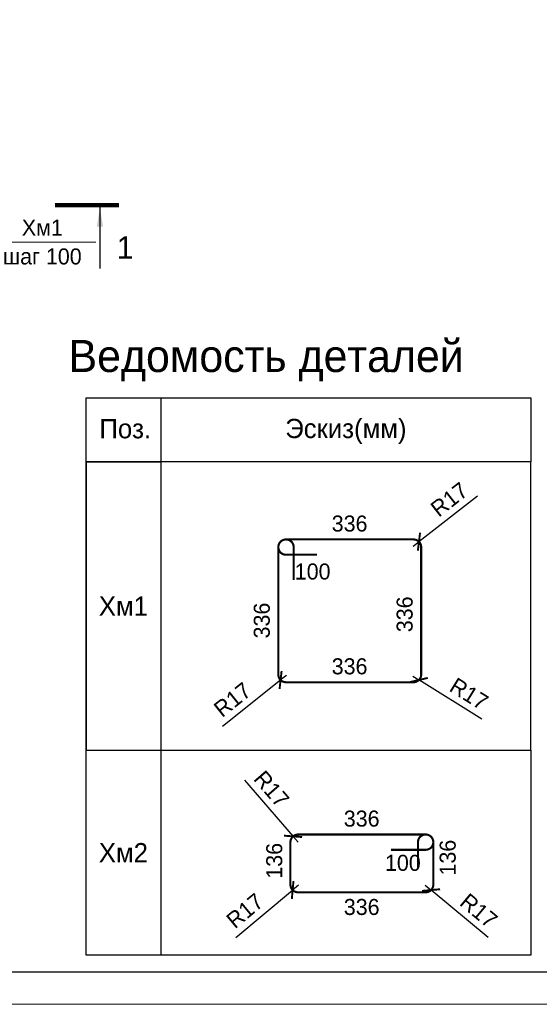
# Model space of a CAD drawing. Header units: millimetres. Extents: x -33345 to 4712671, y -3392 to 121473.
# Tile 169 of 256: x 929258 to 937358, y 44501 to 59859. Entities that reach past the tile are written whole.
import ezdxf
from ezdxf.enums import TextEntityAlignment as Align

# ---------------------------------------------------------------- set-up
doc = ezdxf.new("R2010")
doc.units = ezdxf.units.MM
doc.layers.add('1', color=7, linetype='Continuous')
doc.layers.add('_линия', color=7, linetype='Continuous')
for name, color, linetype, lineweight in [('_Армирования', 172, 'Continuous', 30), ('Lina', 7, 'Continuous', 20), ('w-оснавной', 7, 'Continuous', 35), ('КЖ Текст', 250, 'Continuous', 15), ('СПДС_w-выноски', 1, 'Continuous', 0)]:
    doc.layers.add(name, color=color, linetype=linetype, lineweight=lineweight)
doc.styles.add('#_text', font='CS_Gost2304.shx')
doc.styles.add('ISO', font='isocpeui.ttf')
doc.styles.add('X-U-RW-01$0$StyleROMANS', font='GOTHIC.TTF')
doc.dimstyles.new('#_black', dxfattribs={"dimscale": 100, "dimtxt": 2.5, "dimasz": 2, "dimexe": 2, "dimexo": 0.625, "dimgap": 1, "dimtad": 1, "dimdec": 0, "dimtxsty": '#_text', "dimblk": 'ARCHTICK', "dimblk1": 'ARCHTICK', "dimblk2": 'DOT', "dimcen": 2.5, "dimdle": 1, "dimadec": 0, "dimazin": 2, "dimtfac": 0.75, "dimtdec": 0, "dimtmove": 1, "dimatfit": 3, "dimfxl": 1, "dimtfill": 1, "dimtolj": 1, "dimarcsym": 1})

# ---------------------------------------------------------------- blocks, each defined once
blk = doc.blocks.new('awe4tD')
at = {"layer": 'Lina', "ltscale": 10}
blk.add_lwpolyline([(-44239015, 22734378), (-44314815, 22734378), (-44314815, 22776378), (-44239015, 22776378)], close=True, dxfattribs=at)
at = {"layer": 'Lina', "lineweight": 30, "ltscale": 10}
blk.add_lwpolyline([(-44239515, 22734878), (-44312815, 22734878), (-44312815, 22775878), (-44239515, 22775878)], close=True, dxfattribs=at)
blk = doc.blocks.new('_ArchTick')
at = {"color": 0, "linetype": 'ByBlock', "const_width": 0.15}
blk.add_lwpolyline([(-0.5, -0.5), (0.5, 0.5)], dxfattribs=at)
blk = doc.blocks.new('*D2839')
at = {"layer": '1', "color": 0, "linetype": 'ByBlock', "lineweight": -2, "ltscale": 4, "transparency": 16777216}
for p in [(933415, 49632), (932421, 48839)]:
    blk.add_line(p, (933325, 49560), dxfattribs=at)
at = {"layer": 'Defpoints', "color": 0, "linetype": 'ByBlock', "ltscale": 4, "transparency": 16777216}
for p in [(933415, 49632), (933325, 49560)]:
    blk.add_point(p, dxfattribs=at)
at = {"layer": '1', "color": 0, "linetype": 'ByBlock', "lineweight": -2, "ltscale": 4, "transparency": 16777216, "xscale": 200, "yscale": 200, "zscale": 200, "rotation": 38.60371649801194}
blk.add_blockref('_ArchTick', (933325, 49560), dxfattribs=at)
at = {"layer": '1', "color": 0, "linetype": 'ByBlock', "lineweight": 15, "ltscale": 4, "transparency": 16777216, "insert": (932575, 49253), "char_height": 250, "attachment_point": 5, "rotation": 38.6037, "style": 'X-U-RW-01$0$StyleROMANS', "bg_fill": 3, "box_fill_scale": 1.1, "bg_fill_color": 256, "bg_fill_true_color": 13158600, "bg_fill_transparency": 0}
blk.add_mtext('\\A1;R17', dxfattribs=at)
blk = doc.blocks.new('_Dot')
at = {"color": 0, "linetype": 'ByBlock', "lineweight": -2}
blk.add_line((-0.5, 0), (-1, 0), dxfattribs=at)
at = {"color": 0, "linetype": 'ByBlock', "const_width": 0.5}
blk.add_lwpolyline([(-0.25, 0, 1), (0.25, 0, 1)], format="xyb", close=True, dxfattribs=at)
blk = doc.blocks.new('*D2840')
at = {"layer": '1', "color": 0, "linetype": 'ByBlock', "lineweight": -2, "ltscale": 4, "transparency": 16777216}
for p in [(935384, 49621), (936464, 48951)]:
    blk.add_line(p, (935482, 49560), dxfattribs=at)
at = {"layer": 'Defpoints', "color": 0, "linetype": 'ByBlock', "ltscale": 4, "transparency": 16777216}
for p in [(935384, 49621), (935482, 49560)]:
    blk.add_point(p, dxfattribs=at)
at = {"layer": '1', "color": 0, "linetype": 'ByBlock', "lineweight": -2, "ltscale": 4, "transparency": 16777216, "xscale": 200, "yscale": 200, "zscale": 200, "rotation": 148.1899842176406}
blk.add_blockref('_ArchTick', (935482, 49560), dxfattribs=at)
at = {"layer": '1', "color": 0, "linetype": 'ByBlock', "lineweight": 15, "ltscale": 4, "transparency": 16777216, "insert": (936263, 49344), "char_height": 250, "attachment_point": 5, "rotation": 328.19, "style": 'X-U-RW-01$0$StyleROMANS', "bg_fill": 3, "box_fill_scale": 1.1, "bg_fill_color": 256, "bg_fill_true_color": 13158600, "bg_fill_transparency": 0}
blk.add_mtext('\\A1;R17', dxfattribs=at)
blk = doc.blocks.new('*D2841')
at = {"layer": '1', "color": 0, "linetype": 'ByBlock', "lineweight": -2, "ltscale": 4, "transparency": 16777216}
for p in [(936393, 52429), (935391, 51646)]:
    blk.add_line(p, (935482, 51717), dxfattribs=at)
at = {"layer": 'Defpoints', "color": 0, "linetype": 'ByBlock', "ltscale": 4, "transparency": 16777216}
for p in [(935391, 51646), (935482, 51717)]:
    blk.add_point(p, dxfattribs=at)
at = {"layer": '1', "color": 0, "linetype": 'ByBlock', "lineweight": -2, "ltscale": 4, "transparency": 16777216, "xscale": 200, "yscale": 200, "zscale": 200, "rotation": 217.9856474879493}
blk.add_blockref('_ArchTick', (935482, 51717), dxfattribs=at)
at = {"layer": '1', "color": 0, "linetype": 'ByBlock', "lineweight": 15, "ltscale": 4, "transparency": 16777216, "insert": (935955, 52376), "char_height": 250, "attachment_point": 5, "rotation": 37.9856, "style": 'X-U-RW-01$0$StyleROMANS', "bg_fill": 3, "box_fill_scale": 1.1, "bg_fill_color": 256, "bg_fill_true_color": 13158600, "bg_fill_transparency": 0}
blk.add_mtext('\\A1;R17', dxfattribs=at)
blk = doc.blocks.new('*D2947')
at = {"layer": '1', "color": 0, "linetype": 'ByBlock', "lineweight": -2, "ltscale": 4, "transparency": 16777216}
for p in [(935579, 46360), (936559, 45544)]:
    blk.add_line(p, (935671, 46283), dxfattribs=at)
at = {"layer": 'Defpoints', "color": 0, "linetype": 'ByBlock', "ltscale": 4, "transparency": 16777216}
for p in [(935579, 46360), (935671, 46283)]:
    blk.add_point(p, dxfattribs=at)
at = {"layer": '1', "color": 0, "linetype": 'ByBlock', "lineweight": -2, "ltscale": 4, "transparency": 16777216, "xscale": 200, "yscale": 200, "zscale": 200, "rotation": 140.2534335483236}
blk.add_blockref('_ArchTick', (935671, 46283), dxfattribs=at)
at = {"layer": '1', "color": 0, "linetype": 'ByBlock', "lineweight": 15, "ltscale": 4, "transparency": 16777216, "insert": (936415, 45961), "char_height": 250, "attachment_point": 5, "rotation": 320.2534, "style": 'X-U-RW-01$0$StyleROMANS', "bg_fill": 3, "box_fill_scale": 1.1, "bg_fill_color": 256, "bg_fill_true_color": 13158600, "bg_fill_transparency": 0}
blk.add_mtext('\\A1;R17', dxfattribs=at)
blk = doc.blocks.new('*D2948')
at = {"layer": '1', "color": 0, "linetype": 'ByBlock', "lineweight": -2, "ltscale": 4, "transparency": 16777216}
for p in [(932625, 45544), (933605, 46360)]:
    blk.add_line(p, (933513, 46283), dxfattribs=at)
blk.add_arc((933605, 46360), 119, 219.7466, 239.9847, dxfattribs=at)
at = {"layer": 'Defpoints', "color": 0, "linetype": 'ByBlock', "ltscale": 4, "transparency": 16777216}
for p in [(933513, 46283), (933605, 46360)]:
    blk.add_point(p, dxfattribs=at)
at = {"layer": '1', "color": 0, "linetype": 'ByBlock', "lineweight": -2, "ltscale": 4, "transparency": 16777216, "xscale": 200, "yscale": 200, "zscale": 200, "rotation": 39.74656643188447}
blk.add_blockref('_ArchTick', (933513, 46283), dxfattribs=at)
at = {"layer": '1', "color": 0, "linetype": 'ByBlock', "lineweight": 15, "ltscale": 4, "transparency": 16777216, "insert": (932769, 45961), "char_height": 250, "attachment_point": 5, "rotation": 39.7466, "style": 'X-U-RW-01$0$StyleROMANS', "bg_fill": 3, "box_fill_scale": 1.1, "bg_fill_color": 256, "bg_fill_true_color": 13158600, "bg_fill_transparency": 0}
blk.add_mtext('\\A1;R17', dxfattribs=at)
blk = doc.blocks.new('*D2949')
at = {"layer": '1', "color": 0, "linetype": 'ByBlock', "lineweight": -2, "ltscale": 4, "transparency": 16777216}
for p in [(932765, 47997), (933598, 47031)]:
    blk.add_line(p, (933520, 47121), dxfattribs=at)
at = {"layer": 'Defpoints', "color": 0, "linetype": 'ByBlock', "ltscale": 4, "transparency": 16777216}
for p in [(933520, 47121), (933598, 47031)]:
    blk.add_point(p, dxfattribs=at)
at = {"layer": '1', "color": 0, "linetype": 'ByBlock', "lineweight": -2, "ltscale": 4, "transparency": 16777216, "xscale": 200, "yscale": 200, "zscale": 200, "rotation": 310.754822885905}
blk.add_blockref('_ArchTick', (933520, 47121), dxfattribs=at)
at = {"layer": '1', "color": 0, "linetype": 'ByBlock', "lineweight": 15, "ltscale": 4, "transparency": 16777216, "insert": (933185, 47859), "char_height": 250, "attachment_point": 5, "rotation": 310.7548, "style": 'X-U-RW-01$0$StyleROMANS', "bg_fill": 3, "box_fill_scale": 1.1, "bg_fill_color": 256, "bg_fill_true_color": 13158600, "bg_fill_transparency": 0}
blk.add_mtext('\\A1;R17', dxfattribs=at)

msp = doc.modelspace()

# ---------------------------------------------------------------- linework, layer by layer
at = {"linetype": 'Continuous', "lineweight": 25, "ltscale": 4}
msp.add_line((930508.637, 56930.65), (930508.637, 55980.65), dxfattribs=at)
at = {"linetype": 'Continuous', "lineweight": 25, "ltscale": 4, "const_width": 70}
msp.add_lwpolyline([(930808.637, 56965.65), (929808.637, 56965.65)], dxfattribs=at)
at = {"linetype": 'Continuous', "lineweight": 25, "ltscale": 4}
msp.add_solid([(930508.637, 56930.65), (930458.359, 56630.2), (930558.915, 56630.2)], dxfattribs=at)
at = {"layer": '_Армирования', "ltscale": 100, "const_width": 32.691}
for points in [[(933528.496, 51118.25), (933528.496, 51632.903, 1), (933289.872, 51632.903), (933289.872, 49644.37, 0.414213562), (933409.184, 49525.058), (935397.716, 49525.058, 0.414213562), (935517.028, 49644.37), (935517.028, 51632.902, 0.414213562), (935397.716, 51752.214), (933409.184, 51752.215, 1), (933409.184, 51513.591), (933894.482, 51513.59)], [(935044.881, 46911.268), (935586.169, 46911.268, 1), (935586.169, 47149.892), (933597.637, 47149.892, 0.414213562), (933478.325, 47030.58), (933478.325, 46367.736, 0.414213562), (933597.637, 46248.424), (935586.169, 46248.424, 0.414213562), (935705.481, 46367.736), (935705.481, 47030.58, 1), (935466.857, 47030.58), (935466.856, 46624.798)]]:
    msp.add_lwpolyline(points, format="xyb", dxfattribs=at)
at = {"layer": '_линия', "color": 0, "lineweight": 30, "ltscale": 100}
for points in [[(931455.575, 45269.035), (930293.468, 45269.035), (930293.468, 52963.501), (931455.575, 52963.501)], [(930293.468, 48463.501), (937223.453, 48463.501), (937223.453, 52963.501), (930293.468, 52963.501)], [(930293.468, 48463.501), (937223.453, 48463.501), (937223.453, 45269.035), (930293.468, 45269.035)]]:
    msp.add_lwpolyline(points, close=True, dxfattribs=at)
at = {"layer": 'w-оснавной', "color": 0, "lineweight": 30, "ltscale": 100}
for points in [[(930293.468, 53963.501), (937223.453, 53963.501), (937223.453, 52963.501), (930293.468, 52963.501)], [(931455.575, 52963.501), (930293.468, 52963.501), (930293.468, 53963.501), (931455.575, 53963.501)]]:
    msp.add_lwpolyline(points, close=True, dxfattribs=at)
at = {"layer": 'СПДС_w-выноски', "color": 0, "lineweight": 0, "ltscale": 4}
msp.add_line((928886.303, 56391.635), (930444.538, 56391.635), dxfattribs=at)

# ---------------------------------------------------------------- block references
msp.add_blockref('awe4tD', (45212903.28, -22689876.566))

# ---------------------------------------------------------------- texts
at = {"linetype": 'Continuous', "lineweight": 25, "ltscale": 4, "style": 'X-U-RW-01$0$StyleROMANS'}
msp.add_text('1', height=350, dxfattribs=at).set_placement((930770.304, 56130.65))
at = {"layer": 'КЖ Текст', "color": 0, "ltscale": 100, "style": 'X-U-RW-01$0$StyleROMANS'}
msp.add_text('Ведомость деталей', height=500, dxfattribs=at).set_placement((930019.059, 54363.944))
at = {"layer": 'КЖ Текст', "color": 0, "lineweight": -3, "ltscale": 100, "style": 'X-U-RW-01$0$StyleROMANS'}
for s, p in [('Поз.', (930500.142, 53329.758)), ('Эскиз(мм)', (933397.387, 53332.835))]:
    msp.add_text(s, height=300, dxfattribs=at).set_placement(p)
at = {"layer": 'КЖ Текст', "color": 0, "style": 'X-U-RW-01$0$StyleROMANS'}
for s, p in [('336', (934121.747, 51875.354)), ('336', (934121.747, 49648.197)), ('336', (934310.2, 47273.031)), ('100', (934951.955, 46582.921)), ('336', (934310.2, 45894.579))]:
    msp.add_text(s, height=250, dxfattribs=at).set_placement(p)
for s, p in [('336', (935383.563, 50305.541)), ('336', (933156.407, 50208.329)), ('136', (936054.425, 46510.104))]:
    msp.add_text(s, height=250, rotation=90, dxfattribs=at).set_placement(p)
at = {"layer": 'КЖ Текст', "color": 0, "ltscale": 100, "insert": (933824.593, 51250.492), "char_height": 250, "width": 16.72346, "attachment_point": 5, "style": 'X-U-RW-01$0$StyleROMANS'}
msp.add_mtext('\\pxsm1,qc;100', dxfattribs=at)
at = {"layer": 'КЖ Текст', "color": 0, "lineweight": -3, "ltscale": 100, "char_height": 300, "width": 1162.10692, "attachment_point": 5, "style": 'X-U-RW-01$0$StyleROMANS'}
for s, insert in [('{\\C256;Хм1}', (930874.522, 50713.501)), ('{\\C256;Хм2}', (930874.522, 46866.268))]:
    msp.add_mtext(s, dxfattribs=dict(at, insert=insert))
at = {"layer": 'СПДС_w-выноски', "lineweight": 0, "ltscale": 4, "style": 'X-U-RW-01$0$StyleROMANS'}
msp.add_text('Хм1', height=250, dxfattribs=at).set_placement((929610.685, 56491.635), align=Align.CENTER)
msp.add_text('шаг 100', height=250, dxfattribs=at).set_placement((929610.685, 56291.635), align=Align.TOP_CENTER)

# ---------------------------------------------------------------- next in the draw order: dimensions: what is measured, and where the dimension line sits
at = {"layer": '1', "color": 0, "linetype": 'ByBlock', "lineweight": 15, "ltscale": 4}
for center, mpoint, picture, middle in [((935390.951, 51646.105), (935482.082, 51717.268), '*D2841', (935954.826, 52375.888)), ((933415.176, 49632.146), (933324.817, 49560.004), '*D2839', (932574.513, 49252.903)), ((935383.824, 49620.95), (935482.082, 49560.004), '*D2840', (936263.446, 49343.816)), ((933597.637, 47030.58), (933519.747, 47120.96), '*D2949', (933184.7, 47859.208)), ((933605.003, 46359.653), (933513.271, 46283.37), '*D2948', (932769.241, 45961.365)), ((935578.803, 46359.653), (935670.535, 46283.37), '*D2947', (936414.565, 45961.365))]:
    dim = msp.add_radius_dim(center=center, mpoint=mpoint, text='R17', dimstyle='#_black', override={"dimscale": 100, "dimtxsty": 'X-U-RW-01$0$StyleROMANS'}, dxfattribs=at)
    dim.commit()
    dim.dimension.update_dxf_attribs({"geometry": picture, "text_midpoint": middle})

# ---------------------------------------------------------------- next in the draw order: texts
at = {"insert": (328516.802, 47688.501), "char_height": 300, "width": 15750.75644, "attachment_point": 1, "style": 'ISO'}
msp.add_mtext('\\pi2734.5;{\\H1.33333x;Примечание:\\H1.25003x; \\P\\pi0;}1. Данный лист читать совместно с листом {\\C1;КР-3.\\P}2. Бетонирование допускается после установки всех выпускаемых стержней в вертикальные конструкции.', dxfattribs=at)
at = {"layer": 'КЖ Текст', "color": 0, "style": 'X-U-RW-01$0$StyleROMANS'}
msp.add_text('136', height=250, rotation=90, dxfattribs=at).set_placement((933350.54, 46460.756))

doc.saveas('drawing.dxf')
